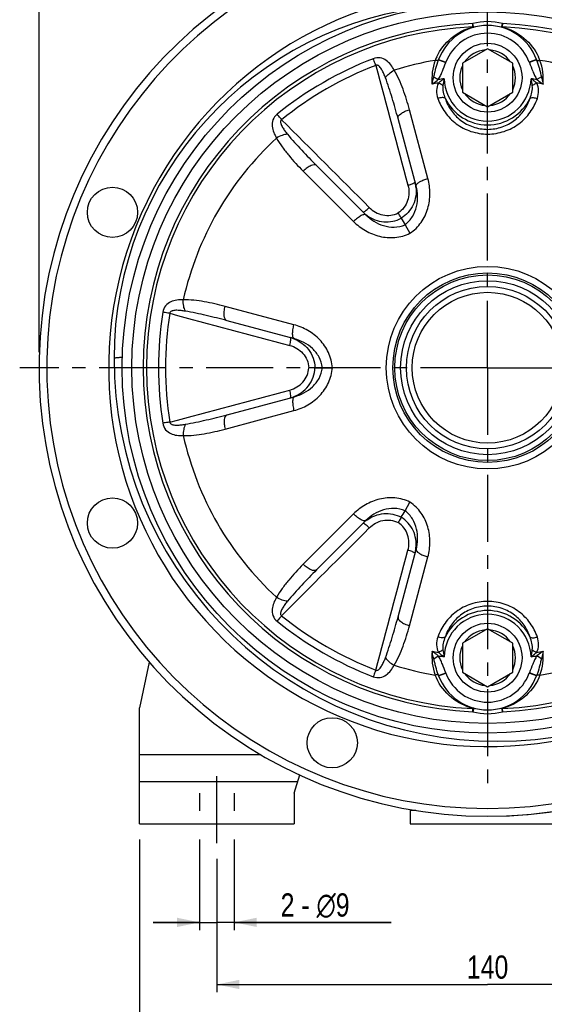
# Model space of a CAD drawing. Header units: millimetres. Extents: x 0 to 841, y 0 to 594.
# Tile 8 of 10: x 577 to 712, y 201 to 456. Entities that reach past the tile are written whole.
import ezdxf

# ---------------------------------------------------------------- set-up
doc = ezdxf.new("R2010")
doc.units = ezdxf.units.MM
doc.header["$LTSCALE"] = 46.2
doc.linetypes.add('CENTER', pattern=[0.6, 0.375, -0.075, 0.075, -0.075])
doc.linetypes.add('HIDDEN', pattern=[0.2, 0.1, -0.1])
doc.layers.get('0').update_dxf_attribs({"linetype": 'CONTINUOUS'})
for name, color, linetype in [('ASSI', 7, 'CONTINUOUS'), ('GEOM', 7, 'CONTINUOUS'), ('QUOTE', 7, 'CONTINUOUS')]:
    doc.layers.add(name, color=color, linetype=linetype)
doc.styles.get("Standard").update_dxf_attribs({"font": 'txt', "width": 0.8})
doc.dimstyles.new('DIMSTYLE_1', dxfattribs={"dimtxt": 6, "dimasz": 5.8, "dimexe": 1, "dimexo": 2, "dimgap": 0.75, "dimtad": 1, "dimdec": 3, "dimtxsty": 'Standard', "dimblk": '_FILLED', "dimblk1": '_FILLED', "dimblk2": '_FILLED', "dimcen": 0.09, "dimadec": 3, "dimazin": 2, "dimtp": 0.5, "dimtm": 0.5, "dimtfac": 1, "dimtdec": 3, "dimtofl": 0, "dimtmove": 0, "dimatfit": 3, "dimldrblk": '_FILLED', "dimfxl": 0, "dimtolj": 1, "dimarcsym": 0})
doc.dimstyles.new('DIMSTYLE_2', dxfattribs={"dimtxt": 6, "dimasz": 5.8, "dimexe": 1, "dimexo": 2, "dimgap": 0.75, "dimtad": 1, "dimdec": 3, "dimtxsty": 'Standard', "dimblk": '_FILLED', "dimblk1": '_FILLED', "dimblk2": '_FILLED', "dimcen": 0.09, "dimadec": 3, "dimazin": 2, "dimtp": 0.2, "dimtm": 0.2, "dimtfac": 1, "dimtdec": 3, "dimtofl": 0, "dimtmove": 0, "dimatfit": 3, "dimldrblk": '_FILLED', "dimfxl": 0, "dimtolj": 1, "dimarcsym": 0})

# ---------------------------------------------------------------- blocks, each defined once
blk = doc.blocks.new('_FILLED')
at = {"color": 0, "linetype": 'ByBlock'}
blk.add_solid([(0, 0), (-1, 0.207), (-1, -0.207)], dxfattribs=at)
blk = doc.blocks.new('*D1')
at = {"layer": 'QUOTE', "color": 2, "linetype": 'Continuous'}
for p, q in [((627.69, 238.77), (627.69, 204.26)), ((767.69, 238.77), (767.69, 204.26)), ((627.69, 206.26), (697.69, 206.26)), ((767.69, 206.26), (697.69, 206.26))]:
    blk.add_line(p, q, dxfattribs=at)
at = {"layer": 'QUOTE', "color": 2, "linetype": 'Continuous', "xscale": 5.8, "yscale": 5.8, "zscale": 5.8, "rotation": 180}
blk.add_blockref('_FILLED', (627.69, 206.26), dxfattribs=at)
at = {"layer": 'QUOTE', "color": 2, "linetype": 'Continuous', "xscale": 5.8, "yscale": 5.8, "zscale": 5.8}
blk.add_blockref('_FILLED', (767.69, 206.26), dxfattribs=at)
at = {"layer": 'QUOTE', "color": 2, "linetype": 'Continuous', "insert": (697.69, 213.76), "char_height": 6, "width": 16.8, "attachment_point": 2, "line_spacing_factor": 0.9}
blk.add_mtext('140', dxfattribs=at)
blk = doc.blocks.new('*D2')
at = {"layer": 'QUOTE', "color": 2, "linetype": 'Continuous'}
for p, q in [((623.19, 243.77), (623.19, 220.32)), ((632.19, 243.77), (632.19, 220.32)), ((623.19, 222.32), (611.19, 222.32)), ((611.19, 222.32), (627.69, 222.32)), ((672.77, 222.32), (627.69, 222.32)), ((632.19, 222.32), (672.77, 222.32))]:
    blk.add_line(p, q, dxfattribs=at)
at = {"layer": 'QUOTE', "color": 2, "linetype": 'Continuous', "xscale": 5.8, "yscale": 5.8, "zscale": 5.8}
blk.add_blockref('_FILLED', (623.19, 222.32), dxfattribs=at)
at = {"layer": 'QUOTE', "color": 2, "linetype": 'Continuous', "xscale": 5.8, "yscale": 5.8, "zscale": 5.8, "rotation": 180}
blk.add_blockref('_FILLED', (632.19, 222.32), dxfattribs=at)
at = {"layer": 'QUOTE', "color": 2, "linetype": 'Continuous', "insert": (644.17, 229.82), "char_height": 6, "width": 42.9, "attachment_point": 1, "line_spacing_factor": 0.9}
blk.add_mtext('2 - \\Fgdt;{\\Fgdt;n}\\Ftxt;9', dxfattribs=at)
blk = doc.blocks.new('*D4')
at = {"layer": 'QUOTE', "color": 2, "linetype": 'Continuous'}
for p, q in [((581.69, 369.77), (581.69, 529.32)), ((581.69, 527.32), (697.69, 527.32)), ((813.69, 527.32), (697.69, 527.32)), ((813.69, 369.77), (813.69, 529.32))]:
    blk.add_line(p, q, dxfattribs=at)
at = {"layer": 'QUOTE', "color": 2, "linetype": 'Continuous', "xscale": 5.8, "yscale": 5.8, "zscale": 5.8, "rotation": 180}
blk.add_blockref('_FILLED', (581.69, 527.32), dxfattribs=at)
at = {"layer": 'QUOTE', "color": 2, "linetype": 'Continuous', "xscale": 5.8, "yscale": 5.8, "zscale": 5.8}
blk.add_blockref('_FILLED', (813.69, 527.32), dxfattribs=at)
at = {"layer": 'QUOTE', "color": 2, "linetype": 'Continuous', "insert": (697.69, 534.82), "char_height": 6, "width": 19.8, "attachment_point": 2, "line_spacing_factor": 0.9}
blk.add_mtext('232', dxfattribs=at)
blk = doc.blocks.new('*D20')
at = {"layer": 'QUOTE', "color": 2, "linetype": 'Continuous'}
for p, q in [((607.69, 243.77), (607.69, 188.85)), ((787.69, 243.77), (787.69, 188.85)), ((607.69, 190.85), (697.69, 190.85)), ((787.69, 190.85), (697.69, 190.85))]:
    blk.add_line(p, q, dxfattribs=at)
at = {"layer": 'QUOTE', "color": 2, "linetype": 'Continuous', "xscale": 5.8, "yscale": 5.8, "zscale": 5.8, "rotation": 180}
blk.add_blockref('_FILLED', (607.69, 190.85), dxfattribs=at)
at = {"layer": 'QUOTE', "color": 2, "linetype": 'Continuous', "xscale": 5.8, "yscale": 5.8, "zscale": 5.8}
blk.add_blockref('_FILLED', (787.69, 190.85), dxfattribs=at)
at = {"layer": 'QUOTE', "color": 2, "linetype": 'Continuous', "insert": (697.69, 198.35), "char_height": 6, "width": 16.2, "attachment_point": 2, "line_spacing_factor": 0.9}
blk.add_mtext('180', dxfattribs=at)

msp = doc.modelspace()

# ---------------------------------------------------------------- linework, layer by layer
at = {"layer": 'ASSI', "color": 2, "linetype": 'CENTER'}
for p, q in [((697.6856, 365.7689), (697.6856, 494.4587)), ((697.6856, 365.7689), (576.6856, 365.7689)), ((697.6856, 365.7689), (697.6856, 254.9536)), ((697.6856, 365.7689), (818.6856, 365.7689)), ((627.6856, 242.7689), (627.6856, 260.7689))]:
    msp.add_line(p, q, dxfattribs=at)
at = {"layer": 'ASSI', "color": 7, "linetype": 'Continuous'}
for p, q in [((610.1997, 289.5967), (607.6856, 277.7689)), ((607.6856, 265.6971), (639.0202, 265.6971)), ((677.6856, 251.2689), (677.6856, 247.7689)), ((677.6856, 247.7689), (717.6856, 247.7689))]:
    msp.add_line(p, q, dxfattribs=at)
at = {"layer": 'ASSI', "color": 8, "linetype": 'HIDDEN'}
for p, q in [((623.1856, 255.7689), (623.1856, 247.7689)), ((632.1856, 255.7689), (632.1856, 247.7689))]:
    msp.add_line(p, q, dxfattribs=at)
at = {"layer": 'ASSI', "color": 7, "linetype": 'Continuous'}
for centre, radius in [((600.6783, 405.9507), 6.5), ((697.6856, 365.7689), 24.5), ((697.6856, 365.7689), 22.5), ((600.6783, 325.5872), 6.5), ((657.5038, 268.7616), 6.5)]:
    msp.add_circle(centre, radius, dxfattribs=at)
msp.add_arc((697.6856, 365.7689), 116, 272.428025, 81.322808, dxfattribs=at)
at = {"layer": 'GEOM', "color": 9, "linetype": 'Continuous'}
for p, q in [((693.9034, 453.9044), (693.8668, 454.757)), ((694.1302, 453.7923), (693.8668, 454.757)), ((701.2411, 453.7923), (701.5044, 454.757)), ((701.5044, 454.757), (701.4678, 453.9044)), ((684.997, 445.379), (686.8721, 444.6838)), ((685.0261, 445.4579), (686.9016, 444.7633)), ((686.8721, 444.6838), (686.9016, 444.7633)), ((710.3451, 445.4579), (708.4696, 444.7633)), ((708.4696, 444.7633), (708.4991, 444.6837)), ((710.3742, 445.379), (708.4991, 444.6837)), ((683.7753, 441.0361), (684.9257, 440.2735)), ((711.5959, 441.0361), (710.4455, 440.2735)), ((682.2572, 414.6932), (677.4897, 432.4859)), ((650.0049, 416.6176), (663.0301, 403.5924)), ((647.6018, 376.8697), (629.809, 381.6372)), ((629.809, 349.9006), (647.6018, 354.6682)), ((663.0301, 327.9454), (650.0049, 314.9202)), ((677.4897, 299.0519), (682.2572, 316.8447)), ((683.7753, 290.5018), (684.9257, 291.2643)), ((711.5959, 290.5018), (710.4455, 291.2643)), ((684.9971, 286.1588), (686.8721, 286.8541)), ((685.0261, 286.0799), (686.9016, 286.7746)), ((686.9016, 286.7746), (686.8721, 286.8541)), ((708.4991, 286.8541), (708.4696, 286.7746)), ((710.3451, 286.0799), (708.4696, 286.7746)), ((710.3742, 286.1588), (708.4991, 286.8541)), ((694.1302, 277.7455), (693.8668, 276.7808)), ((693.8668, 276.7808), (693.9034, 277.6334)), ((701.2411, 277.7455), (701.5044, 276.7808)), ((701.4678, 277.6334), (701.5044, 276.7808)), ((679.0986, 251.2689), (677.6856, 251.2689))]:
    msp.add_line(p, q, dxfattribs=at)
at = {"layer": 'GEOM', "color": 7, "linetype": 'Continuous'}
for p, q in [((697.6856, 448.2745), (691.1856, 444.5217)), ((704.1856, 444.5217), (697.6856, 448.2745)), ((691.1856, 444.5217), (691.1856, 437.0162)), ((704.1856, 437.0162), (704.1856, 444.5217)), ((691.1856, 437.0162), (697.6856, 433.2634)), ((697.6856, 433.2634), (704.1856, 437.0162)), ((679.1941, 412.7802), (674.5247, 430.2065)), ((653.4615, 418.0456), (666.2185, 405.2886)), ((676.3284, 402.7607), (677.613, 400.5357)), ((647.7269, 373.2604), (630.3006, 377.9298)), ((654.9711, 365.7689), (657.5403, 365.7689)), ((630.3006, 353.6081), (647.7269, 358.2774)), ((676.3284, 328.7771), (677.613, 331.0021)), ((666.2184, 326.2492), (653.4615, 313.4923)), ((674.5247, 301.3314), (679.1941, 318.7578)), ((697.6856, 298.2745), (691.1856, 294.5217)), ((704.1856, 294.5217), (697.6856, 298.2745)), ((691.1856, 294.5217), (691.1856, 287.0162)), ((704.1856, 287.0162), (704.1856, 294.5217)), ((691.1856, 287.0162), (697.6856, 283.2634)), ((697.6856, 283.2634), (704.1856, 287.0162)), ((607.6856, 247.7689), (607.6856, 277.7689)), ((647.6856, 255.7689), (649.1193, 260.4582)), ((607.6856, 258.7689), (648.6028, 258.7689)), ((647.6856, 255.7689), (647.6856, 247.7689)), ((677.6856, 251.2689), (677.6856, 247.7689)), ((607.6856, 247.7689), (647.6856, 247.7689))]:
    msp.add_line(p, q, dxfattribs=at)
for centre, radius in [((697.6856, 365.7689), 94.5), ((697.6856, 440.7689), 8.9), ((697.6856, 365.7689), 23.9998), ((697.6856, 365.7689), 20.9998), ((697.6856, 365.7689), 19.5), ((697.6856, 290.7689), 8.9)]:
    msp.add_circle(centre, radius, dxfattribs=at)
at = {"layer": 'GEOM', "color": 9, "linetype": 'Continuous'}
for radius in [92, 26.1919]:
    msp.add_circle((697.6856, 365.7689), radius, dxfattribs=at)
at = {"layer": 'GEOM', "color": 7, "linetype": 'Continuous'}
for centre, radius, start, end in [((697.6856, 365.7689), 116, 98.678951, 81.321049), ((700.0856, 368.1689), 99, 180, 81.80388), ((697.6856, 365.7689), 98, 100.58398, 298.302446), ((692.5856, 368.1689), 91.5, 95.474108, 180), ((697.6856, 440.7689), 13.5, 20.324419, 159.675569), ((706.2919, 437.581), 22.6777, 159.675016, 159.887646), ((689.0793, 437.581), 22.6777, 20.11233, 20.324944), ((706.2868, 293.9549), 22.6723, 200.112092, 200.324656), ((697.6856, 290.7689), 13.5, 200.324355, 339.67562), ((689.0833, 293.9553), 22.6735, 339.675242, 339.887832), ((678.1856, 251.2689), 0.5, 150.541099, 180)]:
    msp.add_arc(centre, radius, start, end, dxfattribs=at)
at = {"layer": 'GEOM', "color": 9, "linetype": 'Continuous'}
for centre, radius, start, end in [((697.6856, 365.7689), 114, 98.831055, 81.168946), ((697.6856, 365.7689), 89.07, 92.457274, 267.542726), ((697.6856, 365.7689), 88.2166, 92.457274, 267.542726), ((697.6856, 440.7689), 14.5, 74.730065, 105.269935), ((697.6856, 365.7689), 88.2166, 272.457274, 87.542726), ((697.6856, 365.7689), 89.07, 272.457274, 87.542726), ((697.6856, 440.7689), 11.5, 20.324296, 159.675706), ((702.0489, 358.2114), 93.8332, 111.20982, 128.79018), ((697.0068, 440.3024), 13.7893, 154.937172, 158.933882), ((697.6856, 440.7689), 7.2, 94.525631, 145.474369), ((697.6856, 440.7689), 7.2, 34.525631, 85.474369), ((698.3654, 440.3029), 13.7882, 21.066019, 25.012913), ((701.1636, 359.7448), 90.2279, 111.033091, 128.966911), ((697.6856, 365.7689), 80.6362, 99.671277, 107.418044), ((697.6597, 440.3367), 14.3887, 159.995677, 184.985521), ((697.6856, 440.7689), 7.2, 154.525631, 205.474369), ((697.6856, 440.7689), 7.2, 334.525631, 25.474369), ((688.9191, 437.5235), 22.848, 19.499536, 20.109651), ((697.6856, 365.7689), 80.6362, 72.581922, 80.328731), ((697.6859, 440.3304), 14.4149, 355.047866, 19.993262), ((697.6856, 365.7689), 74.7104, 99.780936, 101.081831), ((697.6856, 365.7689), 75.5894, 98.543752, 99.718334), ((702.7589, 436.6857), 16.7479, 166.767226, 173.077932), ((697.6856, 440.7689), 11.2327, 181.272688, 358.727313), ((692.6857, 436.6988), 16.6734, 6.907972, 13.24687), ((697.6856, 365.7689), 75.5894, 80.281616, 81.456248), ((697.6856, 365.7689), 74.7104, 78.91719, 80.218912), ((697.6856, 440.7689), 12.1986, 205.880037, 334.11999), ((697.6856, 440.7689), 7.2, 214.525631, 265.474369), ((697.6856, 440.7689), 7.2, 274.525631, 325.474369), ((697.6856, 365.7689), 80.6362, 132.581927, 167.418047), ((670.258, 411.5057), 8.9615, 10.513471, 14.992999), ((670.2416, 411.5023), 8.9782, 6.141689, 10.515783), ((671.8024, 412.4038), 8.9796, 225.013081, 233.935343), ((706.4073, 365.7689), 93.8282, 171.209353, 188.790647), ((704.6368, 365.7689), 90.2231, 171.032609, 188.967391), ((644.3623, 364.8812), 8.9645, 71.336149, 74.996494), ((644.3623, 366.6555), 8.9635, 285.005346, 289.074054), ((697.6856, 365.7689), 80.6362, 192.581927, 227.418047), ((671.8025, 319.134), 8.9798, 126.135395, 134.987094), ((670.2587, 320.032), 8.9608, 345.007, 349.53145), ((670.2415, 320.0355), 8.9783, 349.529053, 353.935618), ((701.1613, 371.789), 90.2232, 231.03262, 248.967379), ((697.6856, 290.7689), 11.2327, 1.272688, 178.727313), ((697.6856, 290.7689), 12.1986, 25.880037, 154.11999), ((702.0465, 373.3222), 93.8283, 231.209362, 248.790638), ((697.6856, 290.7689), 7.2, 94.525631, 145.474369), ((697.6856, 290.7689), 7.2, 34.525631, 85.474369), ((697.6856, 290.7689), 7.2, 154.525631, 205.474369), ((697.6856, 290.7689), 7.2, 334.525631, 25.474369), ((697.6854, 291.2075), 14.415, 175.04789, 199.993424), ((697.6856, 365.7689), 74.7104, 258.91719, 260.21873), ((697.6856, 365.7689), 75.5894, 260.281616, 261.456248), ((702.6855, 294.8391), 16.6734, 186.907972, 193.24687), ((692.6123, 294.8521), 16.7479, 346.767226, 353.077932), ((697.6856, 365.7689), 75.5894, 278.543752, 279.718334), ((697.6856, 365.7689), 74.7104, 279.780903, 281.082812), ((697.7114, 291.2012), 14.3887, 339.995556, 4.985499), ((697.6856, 365.7689), 80.6362, 252.581927, 260.32875), ((697.6856, 365.7689), 80.6362, 279.671262, 287.418041), ((706.4523, 294.0144), 22.8482, 199.499538, 200.109647), ((697.6856, 290.7689), 11.5, 200.324311, 339.675694), ((697.6856, 290.7689), 7.2, 214.525631, 265.474369), ((697.6856, 290.7689), 7.2, 274.525631, 325.474369), ((697.6735, 291.9096), 14.7656, 252.673491, 255.20662), ((697.6995, 291.9034), 14.7591, 284.792692, 287.223087), ((697.6856, 290.7689), 14.5, 254.730065, 285.269935)]:
    msp.add_arc(centre, radius, start, end, dxfattribs=at)
for points, knots in [([(684.5159, 446.1438), (685.3868, 448.0063), (688.0298, 451.4145), (691.8703, 453.3672), (693.9032, 453.9044)], [0, 0, 0, 0, 0.49441296, 1, 1, 1, 1]), ([(694.1302, 453.7923), (694.1139, 453.7879), (694.0242, 453.7863), (693.9487, 453.851), (693.9034, 453.9044)], [0, 0, 0, 0, 0.19340873, 1, 1, 1, 1]), ([(701.2411, 453.7923), (701.2573, 453.7879), (701.347, 453.7863), (701.4225, 453.851), (701.4678, 453.9044)], [0, 0, 0, 0, 0.19339704, 1, 1, 1, 1]), ([(701.4681, 453.9044), (703.5028, 453.3667), (707.3467, 451.4113), (709.9902, 447.998), (710.8604, 446.1328)], [0, 0, 0, 0, 0.50556963, 1, 1, 1, 1]), ([(673.5477, 442.708), (673.2817, 443.1971), (672.6968, 444.13), (671.5281, 445.3265), (669.9133, 446.0538), (668.6772, 445.911), (668.1016, 445.6885)], [0, 0, 0, 0, 0.24544367, 0.48325661, 0.72792731, 1, 1, 1, 1]), ([(668.7802, 443.9611), (668.7184, 444.1206), (668.4941, 444.6972), (668.2678, 445.273), (668.1016, 445.6885)], [0, 0, 0, 0, 0.27659487, 1, 1, 1, 1]), ([(671.2679, 440.7625), (671.139, 441.1059), (670.9358, 441.616), (670.6306, 442.2791), (670.3801, 442.7614), (670.0981, 443.2229), (669.8227, 443.5807), (669.5597, 443.8281), (669.331, 443.9808), (669.0555, 444.0633), (668.8618, 444.0104), (668.7802, 443.9611)], [0, 0, 0, 0, 0.25154987, 0.37638984, 0.50055966, 0.62407535, 0.74711671, 0.808784, 0.87100482, 0.93462952, 1, 1, 1, 1]), ([(683.7753, 441.0361), (683.8709, 441.4002), (684.0408, 442.1333), (684.4051, 443.593), (684.7385, 444.6727), (684.9971, 445.379)], [0, 0, 0, 0, 0.25020086, 0.50009292, 1, 1, 1, 1]), ([(684.7586, 445.2206), (684.7156, 445.2113), (684.5083, 445.1868), (684.2981, 445.219), (684.1392, 445.2591)], [0, 0, 0, 0, 0.21155327, 1, 1, 1, 1]), ([(684.997, 445.379), (684.9893, 445.3599), (684.9356, 445.2756), (684.834, 445.237), (684.7586, 445.2206)], [0, 0, 0, 0, 0.2111374, 1, 1, 1, 1]), ([(684.9258, 440.2736), (685.1479, 440.6089), (685.5291, 441.3209), (686.1708, 442.797), (686.5923, 443.9291), (686.8721, 444.6838)], [0, 0, 0, 0, 0.24989895, 0.499923, 1, 1, 1, 1]), ([(708.4991, 444.6837), (708.7789, 443.929), (709.2004, 442.7969), (709.8422, 441.3208), (710.2233, 440.6088), (710.4455, 440.2735)], [0, 0, 0, 0, 0.50008465, 0.75010932, 1, 1, 1, 1]), ([(710.3742, 445.379), (710.382, 445.3596), (710.4371, 445.2737), (710.5413, 445.2354), (710.6185, 445.2193)], [0, 0, 0, 0, 0.21034061, 1, 1, 1, 1]), ([(710.4566, 445.1501), (710.6941, 444.4794), (711.0021, 443.4558), (711.344, 442.0741), (711.5054, 441.3806), (711.5959, 441.0361)], [0, 0, 0, 0, 0.49987031, 0.74977993, 1, 1, 1, 1]), ([(710.6185, 445.2193), (710.6613, 445.2104), (710.8667, 445.1875), (711.0747, 445.2194), (711.232, 445.2591)], [0, 0, 0, 0, 0.21230337, 1, 1, 1, 1]), ([(671.2679, 440.7625), (671.5212, 441.1578), (672.2293, 441.8966), (673.0724, 442.4582), (673.5479, 442.7076)], [0, 0, 0, 0, 0.46648789, 1, 1, 1, 1]), ([(674.5247, 430.2065), (674.0471, 431.9891), (673.0491, 435.5346), (671.9139, 439.042), (671.2679, 440.7625)], [0, 0, 0, 0, 0.50104909, 1, 1, 1, 1]), ([(677.4897, 432.4859), (677.0124, 434.2677), (676.2066, 436.9094), (674.8313, 440.3045), (674.0096, 441.9296), (673.5477, 442.708)], [0, 0, 0, 0, 0.50381433, 0.75277972, 1, 1, 1, 1]), ([(683.3256, 439.0933), (683.3573, 439.2533), (683.4922, 439.9043), (683.648, 440.5509), (683.7753, 441.0361)], [0, 0, 0, 0, 0.2454223, 1, 1, 1, 1]), ([(711.5959, 441.0361), (711.639, 440.872), (711.8039, 440.2254), (711.9504, 439.5741), (712.047, 439.086)], [0, 0, 0, 0, 0.25427941, 1, 1, 1, 1]), ([(683.3242, 439.086), (683.458, 439.182), (683.9966, 439.5715), (684.5301, 439.9681), (684.9258, 440.2736)], [0, 0, 0, 0, 0.24776912, 1, 1, 1, 1]), ([(684.9937, 439.3934), (684.6535, 438.8057), (684.3524, 437.4139), (684.6021, 436.0596), (684.8209, 435.4207)], [0, 0, 0, 0, 0.50136355, 1, 1, 1, 1]), ([(686.1331, 438.7042), (686.0481, 438.7715), (685.6901, 439.0352), (685.3002, 439.2557), (684.9936, 439.3934)], [0, 0, 0, 0, 0.24394842, 1, 1, 1, 1]), ([(686.4557, 440.5194), (686.3288, 440.4303), (685.8292, 440.0713), (685.3441, 439.6917), (684.9937, 439.3934)], [0, 0, 0, 0, 0.25205457, 1, 1, 1, 1]), ([(686.1331, 438.7042), (686.0665, 438.1525), (686.1559, 437.0228), (686.4914, 435.9559), (686.7105, 435.4442)], [0, 0, 0, 0, 0.49957894, 1, 1, 1, 1]), ([(708.6607, 435.4442), (708.8798, 435.9559), (709.2153, 437.0228), (709.3046, 438.1525), (709.2381, 438.7042)], [0, 0, 0, 0, 0.50042619, 1, 1, 1, 1]), ([(710.3779, 439.3931), (710.2623, 439.4915), (709.788, 439.8838), (709.2946, 440.2527), (708.9155, 440.5194)], [0, 0, 0, 0, 0.24676631, 1, 1, 1, 1]), ([(709.2382, 438.7042), (709.3231, 438.7715), (709.6812, 439.0351), (710.071, 439.2557), (710.3776, 439.3934)], [0, 0, 0, 0, 0.24394841, 1, 1, 1, 1]), ([(710.5503, 435.4207), (710.7691, 436.0596), (711.0188, 437.4137), (710.7178, 438.8055), (710.3777, 439.3931)], [0, 0, 0, 0, 0.49866074, 1, 1, 1, 1]), ([(710.4455, 440.2735), (710.5779, 440.1713), (711.1066, 439.7687), (711.6428, 439.3759), (712.047, 439.086)], [0, 0, 0, 0, 0.2515484, 1, 1, 1, 1]), ([(686.7104, 435.4445), (686.6168, 435.5111), (686.3576, 435.6009), (685.7125, 435.6423), (685.1824, 435.5343), (684.8209, 435.4207)], [0, 0, 0, 0, 0.17830582, 0.41220258, 1, 1, 1, 1]), ([(686.7104, 435.4444), (687.0603, 434.3555), (688.1089, 432.2304), (690.6064, 429.6133), (693.9038, 427.8372), (696.4208, 427.4169), (697.6856, 427.4168)], [0, 0, 0, 0, 0.23694768, 0.4826288, 0.73797005, 1, 1, 1, 1]), ([(697.6856, 427.4168), (698.9504, 427.4169), (701.4674, 427.8371), (704.7648, 429.6133), (707.2623, 432.2304), (708.3109, 434.3555), (708.6608, 435.4444)], [0, 0, 0, 0, 0.26202983, 0.51737092, 0.76305228, 1, 1, 1, 1]), ([(708.6609, 435.4445), (708.7545, 435.5111), (709.0136, 435.6008), (709.6588, 435.6422), (710.1888, 435.5343), (710.5503, 435.4207)], [0, 0, 0, 0, 0.17830431, 0.41219934, 1, 1, 1, 1]), ([(684.8209, 435.4207), (685.2568, 434.1478), (686.5311, 431.6815), (689.4928, 428.678), (693.3307, 426.6678), (696.2318, 426.1961), (697.6856, 426.1958)], [0, 0, 0, 0, 0.23988392, 0.4866124, 0.7407881, 1, 1, 1, 1]), ([(697.6856, 426.1958), (699.1395, 426.1961), (702.0405, 426.6678), (705.8784, 428.678), (708.8401, 431.6815), (710.1144, 434.1478), (710.5503, 435.4207)], [0, 0, 0, 0, 0.25921205, 0.51338764, 0.7601161, 1, 1, 1, 1]), ([(643.2652, 431.3492), (642.7837, 430.963), (642.0435, 429.9619), (641.8652, 428.2005), (642.3174, 426.5902), (642.8328, 425.6175), (643.1233, 425.1427)], [0, 0, 0, 0, 0.27214633, 0.51683971, 0.75461134, 1, 1, 1, 1]), ([(644.4219, 429.8978), (644.3147, 430.0312), (643.9275, 430.5137), (643.542, 430.9975), (643.2653, 431.3492)], [0, 0, 0, 0, 0.27659669, 1, 1, 1, 1]), ([(674.5247, 430.2065), (674.4017, 430.6656), (675.0103, 431.3119), (675.705, 431.7639), (676.4511, 432.153), (677.062, 432.3689), (677.4897, 432.4859)], [0, 0, 0, 0, 0.36374157, 0.50460955, 0.66066797, 1, 1, 1, 1]), ([(644.4219, 429.8978), (644.3381, 429.8517), (644.1954, 429.7095), (644.13, 429.4293), (644.1471, 429.1548), (644.2306, 428.8036), (644.4026, 428.3863), (644.6615, 427.9116), (644.9538, 427.4537), (645.3752, 426.8581), (645.7153, 426.4273), (645.9481, 426.1442)], [0, 0, 0, 0, 0.06559041, 0.12928808, 0.19148014, 0.25314944, 0.37616828, 0.49964366, 0.62376702, 0.74855552, 1, 1, 1, 1]), ([(645.9481, 426.1441), (645.4791, 426.1224), (644.4852, 425.8786), (643.5773, 425.4292), (643.1235, 425.1422)], [0, 0, 0, 0, 0.46648173, 1, 1, 1, 1]), ([(645.9481, 426.1442), (647.1153, 424.7246), (649.5848, 421.9875), (652.1565, 419.3506), (653.4615, 418.0456)], [0, 0, 0, 0, 0.49894395, 1, 1, 1, 1]), ([(643.1232, 425.1426), (643.5673, 424.3539), (644.5638, 422.83), (646.8146, 419.9399), (648.7005, 417.9221), (650.0049, 416.6176)], [0, 0, 0, 0, 0.24722965, 0.49613228, 1, 1, 1, 1]), ([(653.4615, 418.0456), (653.1254, 418.3817), (652.2614, 418.1778), (651.5226, 417.8022), (650.8126, 417.3505), (650.3202, 416.9295), (650.0049, 416.6176)], [0, 0, 0, 0, 0.36374145, 0.50460943, 0.66066787, 1, 1, 1, 1]), ([(677.0945, 412.9776), (677.2685, 412.3298), (677.4375, 410.9761), (677.104, 408.9556), (676.1622, 407.1212), (675.1361, 406.1818), (674.5575, 405.8279)], [0, 0, 0, 0, 0.24872424, 0.4980638, 0.74853641, 1, 1, 1, 1]), ([(676.3284, 402.7607), (677.1075, 403.3275), (678.4091, 404.7845), (679.4428, 407.4269), (679.6917, 410.1547), (679.4215, 411.9313), (679.1941, 412.7802)], [0, 0, 0, 0, 0.26231667, 0.5156681, 0.76072178, 1, 1, 1, 1]), ([(677.0945, 412.9776), (677.2188, 413.0112), (677.6681, 413.1414), (678.1119, 413.2961), (678.4194, 413.4392)], [0, 0, 0, 0, 0.27508217, 1, 1, 1, 1]), ([(677.613, 400.5358), (678.7306, 401.2804), (680.6806, 403.2127), (682.4033, 406.8776), (682.9471, 410.8266), (682.5923, 413.4425), (682.2572, 414.6932)], [0, 0, 0, 0, 0.25449805, 0.50630091, 0.75463411, 1, 1, 1, 1]), ([(678.4194, 413.4392), (678.4594, 413.4578), (678.5918, 413.5223), (678.7219, 413.5945), (678.8035, 413.658)], [0, 0, 0, 0, 0.29914558, 1, 1, 1, 1]), ([(678.8035, 413.658), (678.8226, 413.6728), (678.8716, 413.7142), (678.9256, 413.7818), (678.9143, 413.824)], [0, 0, 0, 0, 0.35617965, 1, 1, 1, 1]), ([(679.1941, 412.7801), (679.1795, 412.8345), (679.1812, 412.9159), (679.2035, 412.9899), (679.2106, 413.0097)], [0, 0, 0, 0, 0.7278806, 1, 1, 1, 1]), ([(679.2106, 413.0097), (679.2723, 413.1801), (679.5997, 413.5258), (680.2693, 413.9516), (681.1888, 414.3658), (681.8848, 414.5918), (682.2572, 414.6932)], [0, 0, 0, 0, 0.15304716, 0.3825094, 0.67400501, 1, 1, 1, 1]), ([(679.1683, 412.4628), (679.2515, 411.6894), (679.2145, 410.1124), (678.53, 407.8503), (677.2394, 405.866), (676.0188, 404.8531), (675.35, 404.4547)], [0, 0, 0, 0, 0.24989982, 0.49983886, 0.74990469, 1, 1, 1, 1]), ([(666.2185, 405.2886), (666.1057, 405.4014), (665.771, 405.416), (665.3678, 405.2879), (664.9516, 405.0942), (664.4962, 404.8167), (663.8273, 404.3338), (663.3444, 403.9042), (663.0301, 403.5924)], [0, 0, 0, 0, 0.12684902, 0.2238871, 0.34505899, 0.4878256, 0.64813762, 1, 1, 1, 1]), ([(665.4543, 406.0529), (665.4725, 406.0347), (665.5502, 406.0254), (665.7512, 406.0996), (666.0976, 406.3213), (666.5752, 406.707), (666.918, 407.0272), (667.0972, 407.2057)], [0, 0, 0, 0, 0.03751383, 0.10055747, 0.31590099, 0.63034702, 1, 1, 1, 1]), ([(666.2185, 405.2886), (666.8399, 404.6672), (668.2434, 403.5451), (670.73, 402.3967), (673.5352, 401.9706), (675.4478, 402.3693), (676.3283, 402.7607)], [0, 0, 0, 0, 0.23926603, 0.4843106, 0.73766515, 1, 1, 1, 1]), ([(666.5161, 405.1451), (667.1441, 404.6878), (668.5273, 403.9341), (670.8258, 403.3986), (673.1862, 403.5253), (674.6714, 404.0752), (675.35, 404.4547)], [0, 0, 0, 0, 0.24990328, 0.49984265, 0.74990864, 1, 1, 1, 1]), ([(667.0972, 407.2057), (667.5713, 406.731), (668.6591, 405.9079), (670.5756, 405.1864), (672.6352, 405.0849), (673.9618, 405.5038), (674.5575, 405.8279)], [0, 0, 0, 0, 0.24872998, 0.4980688, 0.74854127, 1, 1, 1, 1]), ([(663.0301, 403.5924), (663.9456, 402.677), (666.0336, 401.0619), (669.7253, 399.5582), (673.7608, 399.2175), (676.4092, 399.9402), (677.613, 400.5358)], [0, 0, 0, 0, 0.24534396, 0.49368371, 0.74549552, 1, 1, 1, 1]), ([(618.9855, 383.3344), (618.4289, 383.3486), (617.3285, 383.3086), (615.7079, 382.8947), (614.2707, 381.8599), (613.7764, 380.718), (613.6812, 380.1082)], [0, 0, 0, 0, 0.24544172, 0.48325335, 0.72792654, 1, 1, 1, 1]), ([(619.5304, 380.3873), (619.3147, 380.8044), (619.0289, 381.787), (618.9642, 382.7979), (618.9859, 383.3345)], [0, 0, 0, 0, 0.4664879, 1, 1, 1, 1]), ([(629.809, 381.6372), (628.0271, 382.1147), (625.3367, 382.7389), (621.7085, 383.2432), (619.8906, 383.3442), (618.9855, 383.3345)], [0, 0, 0, 0, 0.50386873, 0.75277096, 1, 1, 1, 1]), ([(615.5165, 379.8322), (615.3474, 379.8584), (614.736, 379.9525), (614.1242, 380.0444), (613.6812, 380.1082)], [0, 0, 0, 0, 0.27659489, 1, 1, 1, 1]), ([(619.5304, 380.3873), (619.1686, 380.4474), (618.6252, 380.5265), (617.8984, 380.5937), (617.3554, 380.6179), (616.8147, 380.6044), (616.3672, 380.5448), (616.0214, 380.4407), (615.7748, 380.319), (615.5657, 380.1217), (615.5146, 379.9275), (615.5165, 379.8322)], [0, 0, 0, 0, 0.25154869, 0.37638827, 0.50055758, 0.62407286, 0.74711504, 0.80878142, 0.87100647, 0.93463053, 1, 1, 1, 1]), ([(630.3006, 377.9298), (628.518, 378.4075), (624.9485, 379.3161), (621.3433, 380.0863), (619.5304, 380.3873)], [0, 0, 0, 0, 0.50105617, 1, 1, 1, 1]), ([(630.3006, 377.9298), (629.8415, 378.0528), (629.586, 378.903), (629.542, 379.7306), (629.5781, 380.5714), (629.6966, 381.2083), (629.809, 381.6372)], [0, 0, 0, 0, 0.36374146, 0.50460943, 0.66066788, 1, 1, 1, 1]), ([(647.727, 373.2604), (647.5729, 373.3017), (647.3929, 373.5843), (647.3022, 373.9974), (647.262, 374.4548), (647.2745, 374.9879), (647.3583, 375.8086), (647.4889, 376.4417), (647.6018, 376.8697)], [0, 0, 0, 0, 0.12684902, 0.2238871, 0.34505899, 0.4878256, 0.64813762, 1, 1, 1, 1]), ([(657.5403, 365.7689), (657.4538, 367.109), (656.7562, 369.7639), (654.4434, 373.0882), (651.2954, 375.5338), (648.8525, 376.5345), (647.6018, 376.8697)], [0, 0, 0, 0, 0.25447292, 0.50628532, 0.75462555, 1, 1, 1, 1]), ([(646.5061, 371.5409), (646.5711, 371.7853), (646.677, 372.2423), (646.7722, 372.8488), (646.791, 373.2596), (646.7548, 373.4708), (646.7078, 373.5335), (646.6831, 373.5401)], [0, 0, 0, 0, 0.36965239, 0.68409894, 0.8994428, 0.96248637, 1, 1, 1, 1]), ([(647.2311, 373.3743), (648.0319, 373.1039), (649.5657, 372.3311), (651.4342, 370.5635), (652.6895, 368.3135), (653.0034, 366.6144), (653.0149, 365.7692)], [0, 0, 0, 0, 0.24997905, 0.49995264, 0.74999535, 1, 1, 1, 1]), ([(654.9712, 365.7689), (654.8698, 366.727), (654.259, 368.5827), (652.4875, 370.7991), (650.2495, 372.3785), (648.5758, 373.033), (647.7269, 373.2605)], [0, 0, 0, 0, 0.26229574, 0.51565553, 0.76071561, 1, 1, 1, 1]), ([(646.5061, 371.5409), (647.1544, 371.3677), (648.4115, 370.8367), (649.9947, 369.5375), (651.112, 367.8046), (651.4124, 366.4466), (651.4294, 365.7689)], [0, 0, 0, 0, 0.24880668, 0.4982066, 0.74865556, 1, 1, 1, 1]), ([(603.2227, 368.4174), (602.9169, 368.4016), (602.4881, 368.3763), (601.9589, 368.334), (601.6543, 368.3032), (601.4181, 368.2735), (601.241, 368.2405), (601.1439, 368.216), (601.0856, 368.1849), (601.0856, 368.1689)], [0, 0, 0, 0, 0.42424479, 0.59483461, 0.7360402, 0.84719022, 0.92777492, 0.97786685, 1, 1, 1, 1]), ([(646.5061, 359.997), (647.1543, 360.1702), (648.4111, 360.7009), (649.9944, 362), (651.1118, 363.733), (651.4124, 365.0911), (651.4294, 365.7689)], [0, 0, 0, 0, 0.24875165, 0.49812742, 0.74861694, 1, 1, 1, 1]), ([(647.2915, 358.1842), (648.0853, 358.4586), (649.6044, 359.2358), (651.4528, 361.0009), (652.6935, 363.2404), (653.0035, 364.9291), (653.0149, 365.7692)], [0, 0, 0, 0, 0.24994856, 0.4999096, 0.74998199, 1, 1, 1, 1]), ([(647.6018, 354.6682), (648.8524, 355.0033), (651.2952, 356.0041), (654.4434, 358.4496), (656.7561, 361.7741), (657.4541, 364.4289), (657.5403, 365.7689)], [0, 0, 0, 0, 0.24535969, 0.49371155, 0.7455342, 1, 1, 1, 1]), ([(647.7269, 358.2774), (648.5759, 358.5049), (650.2496, 359.1594), (652.4876, 360.7388), (654.259, 362.9553), (654.8699, 364.8109), (654.9712, 365.7689)], [0, 0, 0, 0, 0.23928591, 0.4843599, 0.73772701, 1, 1, 1, 1]), ([(646.683, 357.9978), (646.7078, 358.0044), (646.7547, 358.0671), (646.791, 358.2783), (646.7722, 358.6891), (646.677, 359.2956), (646.5711, 359.7525), (646.5061, 359.997)], [0, 0, 0, 0, 0.03751376, 0.10055738, 0.31590102, 0.63034721, 1, 1, 1, 1]), ([(647.727, 358.2775), (647.5729, 358.2361), (647.3929, 357.9536), (647.3022, 357.5404), (647.262, 357.0831), (647.2745, 356.55), (647.3583, 355.7292), (647.4889, 355.0962), (647.6018, 354.6682)], [0, 0, 0, 0, 0.12684903, 0.2238871, 0.34505899, 0.4878256, 0.64813762, 1, 1, 1, 1]), ([(615.5165, 351.7057), (615.3474, 351.6795), (614.736, 351.5854), (614.1242, 351.4935), (613.6812, 351.4297)], [0, 0, 0, 0, 0.27659669, 1, 1, 1, 1]), ([(613.6812, 351.4297), (613.775, 350.8195), (614.2718, 349.678), (615.7081, 348.6428), (617.3288, 348.2293), (618.4288, 348.1893), (618.9853, 348.2034)], [0, 0, 0, 0, 0.27214633, 0.51683971, 0.75461134, 1, 1, 1, 1]), ([(615.5165, 351.7056), (615.5146, 351.61), (615.5663, 351.4153), (615.7763, 351.2186), (616.0225, 351.0962), (616.3685, 350.9929), (616.8158, 350.9332), (617.3564, 350.92), (617.8991, 350.9442), (618.6256, 351.0114), (619.1688, 351.0905), (619.5304, 351.1506)], [0, 0, 0, 0, 0.0655904, 0.12928807, 0.19148012, 0.25314942, 0.37616827, 0.49964366, 0.62376702, 0.74855552, 1, 1, 1, 1]), ([(619.5304, 351.1506), (621.3433, 351.4516), (624.9485, 352.2217), (628.518, 353.1304), (630.3006, 353.6081)], [0, 0, 0, 0, 0.49894395, 1, 1, 1, 1]), ([(630.3006, 353.6081), (629.8415, 353.485), (629.586, 352.6349), (629.542, 351.8072), (629.5781, 350.9665), (629.6966, 350.3295), (629.809, 349.9006)], [0, 0, 0, 0, 0.36374145, 0.50460943, 0.66066787, 1, 1, 1, 1]), ([(619.5304, 351.1505), (619.3147, 350.7335), (619.0289, 349.7509), (618.9641, 348.7399), (618.9858, 348.2034)], [0, 0, 0, 0, 0.46648174, 1, 1, 1, 1]), ([(618.9853, 348.2034), (619.8904, 348.1936), (621.7083, 348.2946), (625.3367, 348.7989), (628.0271, 349.4232), (629.809, 349.9006)], [0, 0, 0, 0, 0.24722965, 0.49613228, 1, 1, 1, 1]), ([(677.613, 331.0021), (676.409, 331.5973), (673.761, 332.3206), (669.7256, 331.9796), (666.0338, 330.4762), (663.9457, 328.861), (663.0301, 327.9454)], [0, 0, 0, 0, 0.25449707, 0.50630046, 0.75463398, 1, 1, 1, 1]), ([(676.3285, 328.7771), (675.4479, 329.1683), (673.5354, 329.5673), (670.7302, 329.1412), (668.2435, 327.9929), (666.8399, 326.8706), (666.2184, 326.2492)], [0, 0, 0, 0, 0.26231644, 0.5156675, 0.76072147, 1, 1, 1, 1]), ([(679.1941, 318.7578), (679.4216, 319.6068), (679.6916, 321.3838), (679.4427, 324.1117), (678.4088, 326.7539), (677.1073, 328.2104), (676.3284, 328.7771)], [0, 0, 0, 0, 0.23931483, 0.48441768, 0.73775825, 1, 1, 1, 1]), ([(682.2572, 316.8447), (682.5923, 318.0954), (682.9469, 320.7114), (682.4032, 324.6605), (680.6805, 328.3256), (678.7304, 330.2573), (677.613, 331.0021)], [0, 0, 0, 0, 0.24536673, 0.49373136, 0.74552673, 1, 1, 1, 1]), ([(666.2185, 326.2493), (666.1057, 326.1364), (665.771, 326.1219), (665.3678, 326.2499), (664.9516, 326.4437), (664.4962, 326.7211), (663.8273, 327.204), (663.3444, 327.6337), (663.0301, 327.9454)], [0, 0, 0, 0, 0.12684902, 0.2238871, 0.34505899, 0.4878256, 0.64813762, 1, 1, 1, 1]), ([(666.5072, 326.3862), (667.1354, 326.8449), (668.5195, 327.6011), (670.8205, 328.1391), (673.184, 328.0133), (674.6712, 327.4628), (675.3505, 327.0828)], [0, 0, 0, 0, 0.24990089, 0.49984069, 0.74990714, 1, 1, 1, 1]), ([(667.0972, 324.3322), (667.5713, 324.8068), (668.6591, 325.6299), (670.5756, 326.3514), (672.6352, 326.453), (673.9618, 326.0341), (674.5575, 325.7099)], [0, 0, 0, 0, 0.24872504, 0.49806533, 0.74853867, 1, 1, 1, 1]), ([(679.1696, 319.087), (679.2516, 319.8596), (679.2128, 321.4344), (678.5273, 323.6927), (677.2374, 325.6736), (676.0185, 326.6849), (675.3505, 327.0828)], [0, 0, 0, 0, 0.2499031, 0.49984235, 0.74990809, 1, 1, 1, 1]), ([(667.0972, 324.3322), (666.918, 324.5106), (666.5752, 324.8309), (666.0976, 325.2166), (665.7512, 325.4382), (665.5502, 325.5124), (665.4725, 325.5031), (665.4543, 325.485)], [0, 0, 0, 0, 0.36965293, 0.68409896, 0.89944251, 0.96248616, 1, 1, 1, 1]), ([(677.0945, 318.5602), (677.2685, 319.2081), (677.4375, 320.5617), (677.104, 322.5823), (676.1622, 324.4167), (675.1361, 325.3561), (674.5575, 325.7099)], [0, 0, 0, 0, 0.24872985, 0.49806853, 0.74854083, 1, 1, 1, 1]), ([(678.4194, 318.0987), (678.3281, 318.1411), (677.8968, 318.3234), (677.4491, 318.4644), (677.0945, 318.5602)], [0, 0, 0, 0, 0.21524236, 1, 1, 1, 1]), ([(679.1941, 318.7578), (679.1795, 318.7034), (679.1812, 318.622), (679.2035, 318.5479), (679.2106, 318.5281)], [0, 0, 0, 0, 0.72788059, 1, 1, 1, 1]), ([(679.2106, 318.5281), (679.2723, 318.3577), (679.5997, 318.012), (680.2693, 317.5862), (681.1888, 317.172), (681.8848, 316.946), (682.2572, 316.8447)], [0, 0, 0, 0, 0.15304716, 0.3825094, 0.67400502, 1, 1, 1, 1]), ([(678.8035, 317.8799), (678.7803, 317.898), (678.6589, 317.9822), (678.5265, 318.0489), (678.4194, 318.0987)], [0, 0, 0, 0, 0.19948581, 1, 1, 1, 1]), ([(678.9143, 317.7138), (678.9173, 317.7251), (678.9117, 317.7971), (678.8486, 317.8448), (678.8035, 317.8799)], [0, 0, 0, 0, 0.1692909, 1, 1, 1, 1]), ([(650.0049, 314.9202), (648.7005, 313.6158), (646.8147, 311.598), (644.5638, 308.7079), (643.5675, 307.1841), (643.1233, 306.3954)], [0, 0, 0, 0, 0.50386873, 0.75277096, 1, 1, 1, 1]), ([(653.4615, 313.4923), (652.1565, 312.1873), (649.5848, 309.5503), (647.1153, 306.8132), (645.9481, 305.3937)], [0, 0, 0, 0, 0.50105617, 1, 1, 1, 1]), ([(653.4615, 313.4923), (653.1254, 313.1562), (652.2614, 313.36), (651.5226, 313.7357), (650.8126, 314.1873), (650.3202, 314.6084), (650.0049, 314.9202)], [0, 0, 0, 0, 0.36374146, 0.50460943, 0.66066788, 1, 1, 1, 1]), ([(643.1234, 306.3954), (642.8328, 305.9204), (642.3173, 304.9475), (641.8655, 303.3371), (642.043, 301.575), (642.7847, 300.5759), (643.2652, 300.1886)], [0, 0, 0, 0, 0.24544172, 0.48325335, 0.72792654, 1, 1, 1, 1]), ([(645.9481, 305.3937), (645.4791, 305.4155), (644.4852, 305.6593), (643.5774, 306.1087), (643.1236, 306.3957)], [0, 0, 0, 0, 0.4664879, 1, 1, 1, 1]), ([(645.9481, 305.3937), (645.7152, 305.1104), (645.375, 304.6794), (644.9533, 304.0835), (644.6609, 303.6254), (644.4023, 303.1504), (644.2301, 302.7331), (644.1474, 302.3816), (644.1295, 302.1072), (644.1958, 301.8274), (644.3384, 301.686), (644.4219, 301.6401)], [0, 0, 0, 0, 0.25154869, 0.37638827, 0.50055758, 0.62407286, 0.74711503, 0.80878141, 0.87100647, 0.93463053, 1, 1, 1, 1]), ([(697.6856, 305.342), (696.2318, 305.3417), (693.3307, 304.8701), (689.4928, 302.8598), (686.5312, 299.8564), (685.2568, 297.39), (684.8209, 296.1172)], [0, 0, 0, 0, 0.25921205, 0.51338764, 0.7601161, 1, 1, 1, 1]), ([(697.6856, 304.1211), (696.4208, 304.1209), (693.9038, 303.7007), (690.6064, 301.9245), (688.1089, 299.3075), (687.0603, 297.1824), (686.7104, 296.0935)], [0, 0, 0, 0, 0.26202983, 0.51737092, 0.76305228, 1, 1, 1, 1]), ([(710.5503, 296.1172), (710.1144, 297.39), (708.8401, 299.8564), (705.8784, 302.8598), (702.0405, 304.87), (699.1395, 305.3418), (697.6856, 305.342)], [0, 0, 0, 0, 0.23988392, 0.4866124, 0.7407881, 1, 1, 1, 1]), ([(708.6608, 296.0935), (708.3109, 297.1824), (707.2623, 299.3075), (704.7648, 301.9245), (701.4674, 303.7007), (698.9504, 304.121), (697.6856, 304.1211)], [0, 0, 0, 0, 0.23694768, 0.4826288, 0.73797005, 1, 1, 1, 1]), ([(644.4219, 301.6401), (644.3147, 301.5067), (643.9275, 301.0242), (643.542, 300.5403), (643.2653, 300.1886)], [0, 0, 0, 0, 0.27659489, 1, 1, 1, 1]), ([(671.2679, 290.7753), (671.9137, 292.4959), (673.0493, 296.0031), (674.0471, 299.5487), (674.5247, 301.3314)], [0, 0, 0, 0, 0.49894395, 1, 1, 1, 1]), ([(674.5247, 301.3314), (674.4017, 300.8723), (675.0103, 300.226), (675.705, 299.774), (676.4511, 299.3849), (677.062, 299.169), (677.4897, 299.0519)], [0, 0, 0, 0, 0.36374145, 0.50460943, 0.66066787, 1, 1, 1, 1]), ([(673.5476, 288.8297), (674.0087, 289.6086), (674.8301, 291.2335), (676.2076, 294.6279), (677.0122, 297.27), (677.4897, 299.0519)], [0, 0, 0, 0, 0.24722965, 0.49613228, 1, 1, 1, 1]), ([(684.8209, 296.1172), (684.6021, 295.4783), (684.3525, 294.1241), (684.6534, 292.7323), (684.9935, 292.1447)], [0, 0, 0, 0, 0.49866074, 1, 1, 1, 1]), ([(686.7104, 296.0934), (686.6167, 296.0268), (686.3576, 295.937), (685.7124, 295.8956), (685.1824, 296.0035), (684.8209, 296.1172)], [0, 0, 0, 0, 0.17830431, 0.41219934, 1, 1, 1, 1]), ([(686.7105, 296.0936), (686.4914, 295.582), (686.1559, 294.5151), (686.0666, 293.3853), (686.1331, 292.8337)], [0, 0, 0, 0, 0.50042619, 1, 1, 1, 1]), ([(709.2381, 292.8337), (709.3047, 293.3853), (709.2153, 294.5151), (708.8798, 295.582), (708.6607, 296.0937)], [0, 0, 0, 0, 0.49957894, 1, 1, 1, 1]), ([(708.6608, 296.0933), (708.7544, 296.0267), (709.0136, 295.937), (709.6587, 295.8956), (710.1888, 296.0035), (710.5503, 296.1172)], [0, 0, 0, 0, 0.17830582, 0.41220258, 1, 1, 1, 1]), ([(710.3775, 292.1444), (710.7177, 292.7321), (711.0188, 294.124), (710.7691, 295.4782), (710.5503, 296.1172)], [0, 0, 0, 0, 0.50136355, 1, 1, 1, 1]), ([(668.7802, 287.5768), (668.862, 287.5272), (669.0565, 287.4747), (669.3319, 287.5582), (669.561, 287.7103), (669.8235, 287.9582), (670.0989, 288.3158), (670.3805, 288.7773), (670.6309, 289.2594), (670.936, 289.9222), (671.1391, 290.4321), (671.2679, 290.7753)], [0, 0, 0, 0, 0.06558423, 0.12928313, 0.19147506, 0.25314583, 0.37616493, 0.4996412, 0.62376514, 0.74855427, 1, 1, 1, 1]), ([(671.2679, 290.7753), (671.5213, 290.38), (672.2293, 289.6412), (673.0724, 289.0796), (673.5479, 288.8301)], [0, 0, 0, 0, 0.46648173, 1, 1, 1, 1]), ([(684.9257, 291.2644), (684.7933, 291.3665), (684.2646, 291.7691), (683.7284, 292.1619), (683.3242, 292.4518)], [0, 0, 0, 0, 0.2515484, 1, 1, 1, 1]), ([(683.7753, 290.5018), (683.7322, 290.6659), (683.5673, 291.3124), (683.4208, 291.9637), (683.3242, 292.4518)], [0, 0, 0, 0, 0.25427941, 1, 1, 1, 1]), ([(684.9146, 286.3877), (684.6771, 287.0585), (684.3691, 288.082), (684.0272, 289.4638), (683.8658, 290.1573), (683.7753, 290.5018)], [0, 0, 0, 0, 0.49987032, 0.74977993, 1, 1, 1, 1]), ([(686.8721, 286.8541), (686.5923, 287.6088), (686.1708, 288.741), (685.529, 290.217), (685.1479, 290.9291), (684.9257, 291.2644)], [0, 0, 0, 0, 0.50008465, 0.75010932, 1, 1, 1, 1]), ([(684.9933, 292.1448), (685.1089, 292.0463), (685.5832, 291.654), (686.0766, 291.2852), (686.4557, 291.0184)], [0, 0, 0, 0, 0.24676631, 1, 1, 1, 1]), ([(686.133, 292.8337), (686.0481, 292.7664), (685.69, 292.5027), (685.3002, 292.2822), (684.9936, 292.1445)], [0, 0, 0, 0, 0.24394841, 1, 1, 1, 1]), ([(710.4455, 291.2643), (710.2234, 290.9289), (709.8421, 290.217), (709.2004, 288.7409), (708.7789, 287.6088), (708.4991, 286.8541)], [0, 0, 0, 0, 0.24989895, 0.499923, 1, 1, 1, 1]), ([(708.9155, 291.0184), (709.0424, 291.1075), (709.542, 291.4666), (710.0271, 291.8462), (710.3775, 292.1444)], [0, 0, 0, 0, 0.25205457, 1, 1, 1, 1]), ([(709.2381, 292.8337), (709.3231, 292.7663), (709.6812, 292.5027), (710.071, 292.2821), (710.3776, 292.1445)], [0, 0, 0, 0, 0.24394842, 1, 1, 1, 1]), ([(711.5959, 290.5018), (711.5003, 290.1377), (711.3304, 289.4046), (710.9661, 287.9449), (710.6327, 286.8651), (710.3741, 286.1588)], [0, 0, 0, 0, 0.25020086, 0.50009291, 1, 1, 1, 1]), ([(712.047, 292.4518), (711.9132, 292.3559), (711.3746, 291.9664), (710.8412, 291.5698), (710.4454, 291.2643)], [0, 0, 0, 0, 0.24776912, 1, 1, 1, 1]), ([(712.0456, 292.4445), (712.0139, 292.2845), (711.879, 291.6335), (711.7233, 290.987), (711.5959, 290.5018)], [0, 0, 0, 0, 0.2454223, 1, 1, 1, 1]), ([(668.1016, 285.8494), (668.6768, 285.6255), (669.9139, 285.485), (671.5285, 286.2113), (672.697, 287.4081), (673.2816, 288.3407), (673.5476, 288.8297)], [0, 0, 0, 0, 0.27214428, 0.51683893, 0.75461095, 1, 1, 1, 1]), ([(668.7802, 287.5768), (668.7184, 287.4172), (668.4941, 286.8407), (668.2678, 286.2649), (668.1016, 285.8494)], [0, 0, 0, 0, 0.27659716, 1, 1, 1, 1]), ([(684.7527, 286.3185), (684.7099, 286.3274), (684.5045, 286.3504), (684.2965, 286.3184), (684.1392, 286.2788)], [0, 0, 0, 0, 0.21230337, 1, 1, 1, 1]), ([(693.2761, 277.814), (691.2365, 278.4503), (687.399, 280.6388), (684.902, 284.2982), (684.1392, 286.2788)], [0, 0, 0, 0, 0.50164937, 1, 1, 1, 1]), ([(684.9971, 286.1588), (684.9892, 286.1783), (684.9341, 286.2642), (684.8299, 286.3025), (684.7527, 286.3185)], [0, 0, 0, 0, 0.21034061, 1, 1, 1, 1]), ([(711.2321, 286.2789), (710.4678, 284.2944), (707.9637, 280.6281), (704.1147, 278.44), (702.0696, 277.806)], [0, 0, 0, 0, 0.49828002, 1, 1, 1, 1]), ([(710.3742, 286.1588), (710.3819, 286.178), (710.4356, 286.2623), (710.5372, 286.3009), (710.6126, 286.3173)], [0, 0, 0, 0, 0.21113738, 1, 1, 1, 1]), ([(710.6126, 286.3173), (710.6556, 286.3266), (710.8629, 286.351), (711.0731, 286.3188), (711.232, 286.2788)], [0, 0, 0, 0, 0.21155332, 1, 1, 1, 1]), ([(694.1302, 277.7455), (694.1139, 277.75), (694.0242, 277.7516), (693.9487, 277.6869), (693.9034, 277.6334)], [0, 0, 0, 0, 0.19340762, 1, 1, 1, 1]), ([(701.2411, 277.7455), (701.2573, 277.75), (701.347, 277.7516), (701.4225, 277.6869), (701.4678, 277.6334)], [0, 0, 0, 0, 0.19340873, 1, 1, 1, 1])]:
    msp.add_open_spline(points, degree=3, knots=knots, dxfattribs=at)
for points in [[(668.7802, 443.9611), (671.5497, 433.6327), (674.319, 423.3044), (677.0945, 412.9776)], [(644.4219, 429.8978), (651.9818, 422.3352), (659.5417, 414.7727), (667.0972, 407.2057)], [(615.5165, 379.8322), (625.8459, 377.0665), (636.1752, 374.3006), (646.5061, 371.5409)], [(615.5165, 351.7056), (625.8459, 354.4714), (636.1752, 357.2373), (646.5061, 359.997)], [(644.4219, 301.6401), (651.9818, 309.2027), (659.5417, 316.7652), (667.0972, 324.3322)], [(668.7802, 287.5768), (671.5497, 297.9051), (674.319, 308.2335), (677.0945, 318.5602)]]:
    msp.add_open_spline(points, degree=3, dxfattribs=at)
at = {"layer": 'GEOM', "color": 7, "linetype": 'Continuous'}
for points, knots in [([(675.3502, 404.4549), (675.3134, 404.519), (675.0458, 404.9748), (674.7847, 405.4342), (674.5575, 405.8279)], [0, 0, 0, 0, 0.13994642, 1, 1, 1, 1]), ([(653.0149, 365.7689), (652.9409, 365.7688), (652.4125, 365.7714), (651.884, 365.769), (651.4294, 365.7689)], [0, 0, 0, 0, 0.13993519, 1, 1, 1, 1]), ([(675.3502, 327.083), (675.3131, 327.019), (675.0521, 326.5595), (674.7849, 326.1035), (674.5575, 325.7099)], [0, 0, 0, 0, 0.13994591, 1, 1, 1, 1])]:
    msp.add_open_spline(points, degree=3, knots=knots, dxfattribs=at)
for points in [[(675.35, 404.4547), (675.6764, 403.8902), (676.0023, 403.3254), (676.3283, 402.7607)], [(653.0149, 365.7692), (653.667, 365.7689), (654.3191, 365.7689), (654.9712, 365.7689)], [(675.3505, 327.0828), (675.6762, 327.6477), (676.0024, 328.2124), (676.3284, 328.7771)]]:
    msp.add_open_spline(points, degree=3, dxfattribs=at)

# ---------------------------------------------------------------- dimensions: what is measured, and where the dimension line sits
at = {"layer": 'QUOTE', "color": 2, "linetype": 'Continuous'}
for base, p1, p2, picture, middle in [((813.6856, 527.3167), (581.6856, 367.7689), (813.6856, 367.7689), '*D4', (697.2856, 527.3167)), ((787.6856, 190.8452), (607.6856, 245.7689), (787.6856, 245.7689), '*D20', (697.2856, 190.8452)), ((767.6856, 206.264), (627.6856, 240.7689), (767.6856, 240.7689), '*D1', (697.2856, 206.264))]:
    dim = msp.add_linear_dim(base=base, p1=p1, p2=p2, dimstyle='DIMSTYLE_1', dxfattribs=at)
    dim.commit()
    dim.dimension.update_dxf_attribs({"geometry": picture, "text_midpoint": middle, "dimtype": 160})
dim = msp.add_linear_dim(base=(632.1856, 222.3217), p1=(623.1856, 245.7689), p2=(632.1856, 245.7689), text='2 - %%c<>', dimstyle='DIMSTYLE_2', dxfattribs=at)
dim.commit()
dim.dimension.update_dxf_attribs({"geometry": '*D2', "text_midpoint": (658.4674, 222.3217), "dimtype": 160})

doc.saveas('drawing.dxf')
